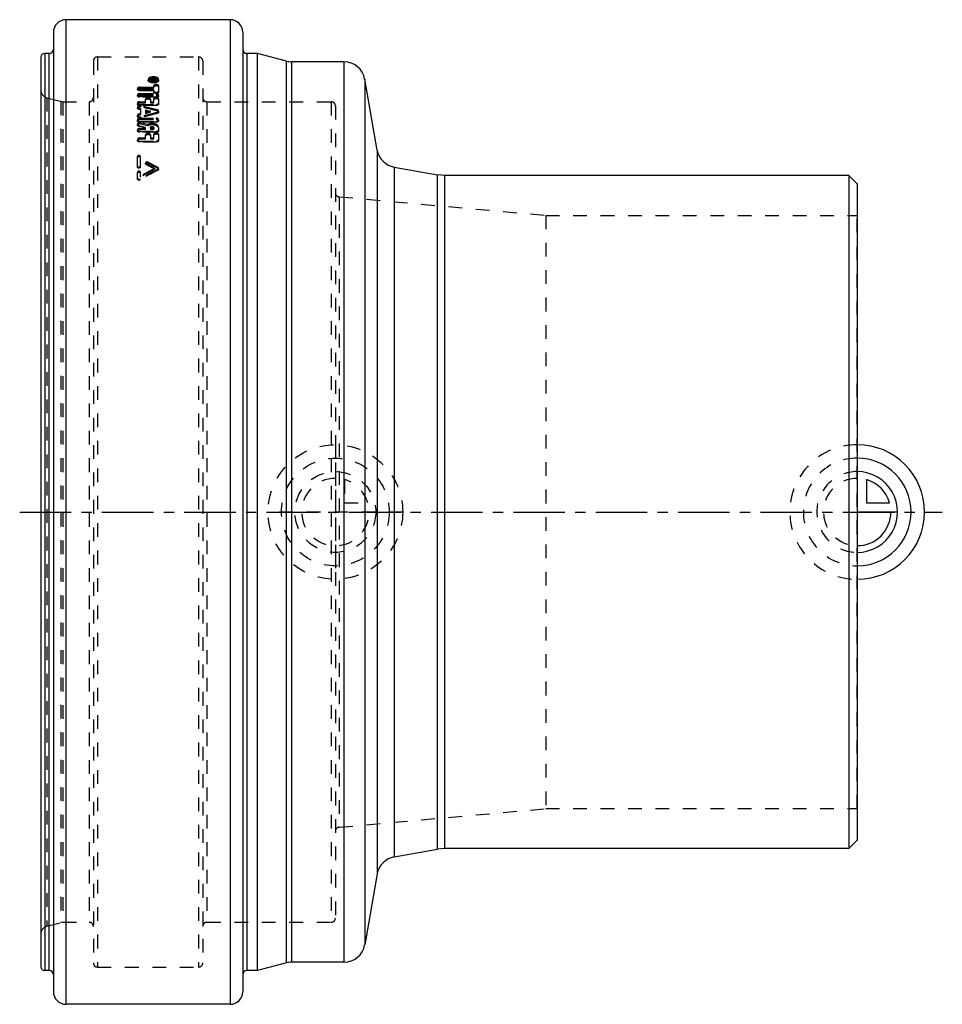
# Model space of a CAD drawing. Header units: millimetres. Extents: x 140 to 359, y 133 to 367.
import ezdxf

# ---------------------------------------------------------------- set-up
doc = ezdxf.new("R2010")
doc.units = ezdxf.units.MM
doc.header["$LTSCALE"] = 32.592593
doc.linetypes.add('CENTER', pattern=[0.6, 0.375, -0.075, 0.075, -0.075])
doc.linetypes.add('HIDDEN', pattern=[0.2, 0.1, -0.1])
for name, color, linetype in [('FASEN', 7, 'CONTINUOUS'), ('KOERPER', 7, 'CONTINUOUS'), ('KONST.EL_MIT_GEO', 7, 'CONTINUOUS'), ('KURVEN', 7, 'CONTINUOUS'), ('L1', 7, 'CONTINUOUS')]:
    doc.layers.add(name, color=color, linetype=linetype)

msp = doc.modelspace()

# ---------------------------------------------------------------- linework, layer by layer
at = {"layer": 'FASEN', "color": 7, "linetype": 'Continuous'}
for p, q in [((337, 330), (337, 170)), ((339, 328), (337, 330)), ((339, 328), (339, 172)), ((339, 172), (337, 170))]:
    msp.add_line(p, q, dxfattribs=at)
at = {"layer": 'KOERPER', "color": 7, "linetype": 'Continuous'}
for p, q in [((190, 367), (151, 367)), ((147, 359), (146, 359)), ((196.54, 359), (194, 359)), ((196.54, 141), (196.54, 359)), ((203.36, 357.17), (196.54, 359)), ((217.04, 357), (204.66, 357)), ((224.94, 336.02), (221.97, 352.87)), ((228.99, 331.96), (239.26, 330.15)), ((239.26, 169.85), (239.26, 330.15)), ((241, 330), (239.26, 330.15)), ((241, 170), (241, 330)), ((337, 330), (241, 330)), ((228.99, 168.04), (239.26, 169.85)), ((241, 170), (239.26, 169.85)), ((337, 170), (241, 170)), ((224.94, 163.98), (221.97, 147.13)), ((203.36, 142.83), (196.54, 141)), ((217.04, 143), (204.66, 143)), ((147, 141), (146, 141)), ((196.54, 141), (194, 141)), ((190, 133), (151, 133))]:
    msp.add_line(p, q, dxfattribs=at)
at = {"layer": 'KONST.EL_MIT_GEO', "color": 7, "linetype": 'Continuous'}
for p, q in [((151, 367), (151, 133)), ((190, 367), (190, 133)), ((148, 364), (148, 136)), ((193, 364), (193, 136)), ((146, 359), (146, 141)), ((147, 141), (147, 359)), ((194, 359), (194, 141)), ((145, 358), (145, 142)), ((203.36, 142.83), (203.36, 357.17)), ((204.66, 143), (204.66, 357)), ((217.04, 357), (217.04, 143)), ((221.97, 352.87), (221.97, 147.13)), ((224.94, 336.02), (224.94, 163.98)), ((228.99, 331.96), (228.99, 168.04))]:
    msp.add_line(p, q, dxfattribs=at)
at = {"layer": 'KONST.EL_MIT_GEO', "color": 8, "linetype": 'HIDDEN'}
for p, q in [((158.5, 358.15), (158.5, 141.85)), ((158.5, 358.15), (182.5, 358.15)), ((182.5, 358.15), (182.5, 141.85)), ((157.5, 357.15), (157.5, 142.85)), ((183.5, 357.15), (183.5, 142.85)), ((170.55, 352.82), (170.55, 352.56)), ((170.83, 352.82), (170.83, 352.56)), ((171.11, 352.42), (171.11, 352.96)), ((171.71, 352.89), (171.11, 352.96)), ((171.11, 352.86), (171.66, 352.81)), ((171.11, 352.78), (171.66, 352.78)), ((171.11, 352.69), (171.71, 352.63)), ((171.11, 352.69), (172.43, 352.69)), ((171.66, 352.54), (171.11, 352.6)), ((171.11, 352.51), (171.66, 352.51)), ((172.43, 352.42), (171.11, 352.42)), ((171.66, 352.51), (171.66, 352.81)), ((171.71, 352.89), (171.71, 352.63)), ((171.85, 352.82), (171.85, 352.51)), ((171.85, 352.78), (172.25, 352.78)), ((171.85, 352.51), (172.25, 352.51)), ((171.87, 350.7), (171.87, 351.31)), ((171.95, 352.96), (171.95, 352.6)), ((171.95, 352.96), (172.15, 352.96)), ((171.95, 352.87), (172.15, 352.87)), ((172.15, 352.6), (171.95, 352.6)), ((172.15, 352.96), (172.15, 352.6)), ((172.25, 352.51), (172.25, 352.82)), ((172.43, 352.82), (172.43, 352.42)), ((172.72, 352.56), (172.72, 352.82)), ((173, 352.56), (173, 352.82)), ((173, 351.31), (173, 349.77)), ((168, 350.68), (168, 350.42)), ((168, 349.14), (168, 348.89)), ((168.57, 350.96), (168.57, 350.7)), ((168.57, 350.96), (171.87, 350.96)), ((168.57, 350.7), (171.87, 350.7)), ((168.57, 350.39), (168.57, 350.13)), ((168.57, 350.39), (171.87, 350.39)), ((171.87, 350.13), (168.57, 350.13)), ((168.57, 349.44), (168.57, 349.18)), ((168.57, 349.44), (172.43, 349.44)), ((168.57, 349.18), (172.43, 349.18)), ((168.57, 348.84), (168.57, 348.59)), ((168.57, 348.84), (172.43, 348.84)), ((171.87, 349.77), (171.87, 350.39)), ((172.43, 349.44), (172.43, 349.18)), ((172.43, 348.84), (172.43, 348.59)), ((173, 348.89), (173, 349.14)), ((146.48, 348.44), (146.48, 151.56)), ((146.48, 348.44), (149.75, 347.57)), ((149.75, 347.57), (149.75, 152.43)), ((150.26, 347.5), (149.75, 347.57)), ((150.26, 347.5), (150.26, 152.5)), ((150.26, 347.5), (156.5, 347.5)), ((156.5, 347.5), (156.5, 152.5)), ((168, 347.19), (168, 346.94)), ((172.43, 348.59), (168.57, 348.59)), ((168.57, 347.5), (168.57, 347.25)), ((168.57, 347.5), (169.93, 347.5)), ((168.57, 347.25), (169.93, 347.25)), ((168.57, 346.87), (168.57, 346.63)), ((168.57, 346.87), (172.43, 346.87)), ((172.43, 346.63), (168.57, 346.63)), ((168.79, 346.53), (168.79, 346.28)), ((169.93, 347.25), (169.93, 348.13)), ((171.07, 348.13), (171.07, 347.25)), ((171.07, 347.5), (171.87, 347.5)), ((171.07, 347.25), (171.87, 347.25)), ((171.87, 347.25), (171.87, 348.23)), ((172.43, 346.87), (172.43, 346.63)), ((173, 348.23), (173, 346.94)), ((184.5, 347.5), (184.5, 152.5)), ((184.5, 347.5), (214, 347.5)), ((214, 347.5), (214, 152.5)), ((215, 346.5), (215, 153.5)), ((168, 346.23), (168, 345.99)), ((168, 344.26), (168, 344.02)), ((168.34, 345.94), (168.34, 345.69)), ((168.34, 345.94), (168.8, 345.82)), ((168.8, 345.58), (168.34, 345.69)), ((168.8, 344.68), (168.34, 344.56)), ((168.34, 344.56), (168.34, 344.32)), ((168.34, 344.32), (168.8, 344.44)), ((168.8, 344.44), (168.8, 345.82)), ((169.93, 345.54), (169.93, 344.73)), ((169.93, 345.54), (171.03, 345.26)), ((171.03, 345.01), (169.93, 345.29)), ((171.03, 345.26), (169.93, 344.98)), ((169.93, 344.73), (171.03, 345.01)), ((171.03, 345.26), (171.03, 345.01)), ((172.66, 345.56), (172.66, 345.31)), ((172.66, 344.95), (172.66, 344.71)), ((173, 345.01), (173, 345.26)), ((168, 343.24), (168, 343)), ((168, 342.21), (168, 341.97)), ((168.33, 341.89), (168.33, 341.65)), ((168.33, 341.89), (169.93, 341.42)), ((169.93, 341.19), (168.33, 341.65)), ((168.57, 343.58), (168.57, 343.34)), ((168.57, 343.58), (172.43, 343.58)), ((168.57, 343.34), (172.43, 343.34)), ((168.57, 342.9), (168.57, 342.66)), ((168.57, 342.9), (172.43, 342.9)), ((172.43, 342.66), (168.57, 342.66)), ((168.79, 343.95), (168.79, 343.71)), ((168.81, 342.52), (168.81, 342.28)), ((170.4, 342.06), (168.81, 342.52)), ((168.81, 342.28), (170.4, 341.83)), ((170.4, 342.06), (170.4, 341.83)), ((172.43, 343.58), (172.43, 343.34)), ((172.43, 342.9), (172.43, 342.66)), ((173, 343), (173, 343.24)), ((168, 340.83), (168, 340.59)), ((168.57, 341.18), (168.57, 340.95)), ((168.57, 341.18), (169.93, 341.18)), ((168.57, 340.95), (169.93, 340.95)), ((168.57, 340.47), (168.57, 340.24)), ((168.57, 340.47), (172.43, 340.47)), ((172.43, 340.24), (168.57, 340.24)), ((169.93, 340.95), (169.93, 341.42)), ((169.93, 338.67), (169.93, 339.63)), ((171.07, 341.38), (171.07, 340.95)), ((171.07, 341.18), (171.87, 341.18)), ((171.07, 340.95), (171.87, 340.95)), ((171.07, 339.63), (171.07, 338.67)), ((171.87, 340.95), (171.87, 341.38)), ((171.87, 338.67), (171.87, 339.75)), ((172.43, 340.47), (172.43, 340.24)), ((173, 341.38), (173, 340.59)), ((173, 339.75), (173, 338.3)), ((168, 338.52), (168, 338.3)), ((168.57, 338.89), (168.57, 338.67)), ((168.57, 338.89), (169.93, 338.89)), ((168.57, 338.67), (169.93, 338.67)), ((168.57, 338.15), (168.57, 337.93)), ((168.57, 338.15), (172.43, 338.15)), ((172.43, 337.93), (168.57, 337.93)), ((171.07, 338.89), (171.87, 338.89)), ((171.07, 338.67), (171.87, 338.67)), ((172.43, 338.15), (172.43, 337.93)), ((168, 331.96), (168, 334.49)), ((168.66, 334.49), (168.66, 331.96)), ((169.92, 332.95), (169.92, 332.74)), ((170.05, 332.76), (170.05, 332.55)), ((170.45, 333.14), (170.45, 332.92)), ((168, 329.1), (168, 330.75)), ((168.66, 330.75), (168.66, 329.59)), ((172.12, 331.66), (172.12, 331.45)), ((172.87, 331.86), (172.87, 331.65)), ((172.87, 331.47), (172.87, 331.26)), ((173, 331.45), (173, 331.66)), ((168.53, 329.11), (168.53, 328.91)), ((215.91, 324.92), (215.91, 175.08)), ((215.91, 324.92), (265, 320.5)), ((265, 320.5), (265, 179.5)), ((265, 320.5), (339, 320.5)), ((339, 179.5), (339, 320.5)), ((215.91, 175.08), (265, 179.5)), ((265, 179.5), (339, 179.5)), ((146.48, 151.56), (149.75, 152.43)), ((150.26, 152.5), (149.75, 152.43)), ((150.26, 152.5), (156.5, 152.5)), ((184.5, 152.5), (214, 152.5)), ((158.5, 141.85), (182.5, 141.85))]:
    msp.add_line(p, q, dxfattribs=at)
at = {"layer": 'KONST.EL_MIT_GEO', "color": 7, "linetype": 'Continuous'}
for centre, radius, start, end in [((151, 364), 3, 90, 180), ((190, 364), 3, 360, 90), ((146, 358), 1, 90, 180), ((147, 360), 1, 270, 360), ((194, 360), 1, 180, 270), ((204.66, 362), 5, 255, 270), ((217.04, 352), 5, 10, 90), ((229.86, 336.89), 5, 190, 260), ((229.86, 163.11), 5, 100, 170), ((217.04, 148), 5, 270, 350), ((204.66, 138), 5, 90, 105), ((146, 142), 1, 180, 270), ((147, 140), 1, 0, 90), ((194, 140), 1, 90, 180), ((151, 136), 3, 180, 270), ((190, 136), 3, 270, 0)]:
    msp.add_arc(centre, radius, start, end, dxfattribs=at)
at = {"layer": 'KONST.EL_MIT_GEO', "color": 8, "linetype": 'HIDDEN'}
for centre, radius, start, end in [((158.5, 357.15), 1, 90, 180), ((182.5, 357.15), 1, 360, 90), ((147, 350.37), 2, 180, 255), ((156.5, 348.5), 1, 270, 360), ((-25.93, -436.6), 806.98, 75.75332, 76.03648), ((184.5, 348.5), 1, 180, 270), ((214, 346.5), 1, 360, 90), ((-25.87, -438.62), 808.68, 75.78837, 76.07089), ((378.2, -454.57), 825.52, 104.41733, 104.69469), ((378.14, -456.61), 827.25, 104.3819, 104.65864), ((-32.27, -50.3), 433.21, 61.8488, 62.1589), ((-32.04, -51.06), 433.59, 61.9099, 62.2196), ((-30.01, -48.14), 430.76, 61.902, 62.2661), ((-29.79, -48.9), 431.14, 61.9631, 62.3266), ((386.48, -66.79), 451.93, 118.2077, 118.8335), ((384.54, -64.43), 448.75, 118.144, 118.7739), ((382.01, -60.58), 444.87, 118.1514, 118.6583), ((383.09, -63.8), 448.03, 118.0919, 118.5948), ((216, 325.91), 1, 180, 264.8572), ((216, 174.09), 1, 95.1428, 180), ((156.5, 151.5), 1, 0, 90), ((184.5, 151.5), 1, 90, 180), ((214, 153.5), 1, 270, 0), ((147, 149.63), 2, 105, 180), ((158.5, 142.85), 1, 180, 270), ((182.5, 142.85), 1, 270, 0)]:
    msp.add_arc(centre, radius, start, end, dxfattribs=at)
for points, knots in [([(171.77, 353.4), (171.62, 353.4), (171.32, 353.38), (170.98, 353.28), (170.76, 353.16), (170.64, 353.06), (170.57, 352.94), (170.55, 352.86), (170.55, 352.82)], [0, 0, 0, 0, 0.322349, 0.607972, 0.728111, 0.831444, 0.920323, 1, 1, 1, 1]), ([(173, 352.82), (173, 352.86), (172.98, 352.94), (172.9, 353.06), (172.79, 353.16), (172.57, 353.28), (172.23, 353.38), (171.93, 353.4), (171.77, 353.4)], [0, 0, 0, 0, 0.079684, 0.168566, 0.271902, 0.392034, 0.677646, 1, 1, 1, 1]), ([(170.55, 352.56), (170.55, 352.64), (170.61, 352.77), (170.76, 352.89), (170.98, 353.01), (171.32, 353.11), (171.62, 353.14), (171.77, 353.14)], [0, 0, 0, 0, 0.166238, 0.269897, 0.390542, 0.67685, 1, 1, 1, 1]), ([(170.55, 352.82), (170.55, 352.78), (170.57, 352.69), (170.67, 352.56), (170.81, 352.45), (170.92, 352.4), (170.99, 352.37)], [0, 0, 0, 0, 0.196686, 0.421544, 0.687916, 1, 1, 1, 1]), ([(171.77, 351.97), (171.62, 351.97), (171.39, 351.99), (171.1, 352.06), (170.91, 352.14), (170.76, 352.22), (170.61, 352.35), (170.55, 352.48), (170.55, 352.56)], [0, 0, 0, 0, 0.321934, 0.471669, 0.608443, 0.729334, 0.833403, 1, 1, 1, 1]), ([(170.83, 352.82), (170.83, 352.86), (170.86, 352.95), (170.92, 353.02), (170.96, 353.05)], [0, 0, 0, 0, 0.455542, 1, 1, 1, 1]), ([(170.83, 352.56), (170.83, 352.62), (170.9, 352.76), (171.12, 352.9), (171.42, 352.98), (171.65, 353.01), (171.77, 353.01)], [0, 0, 0, 0, 0.16645, 0.38991, 0.67652, 1, 1, 1, 1]), ([(171.77, 352.37), (171.65, 352.37), (171.48, 352.39), (171.25, 352.44), (171.03, 352.53), (170.83, 352.68), (170.83, 352.82)], [0, 0, 0, 0, 0.327381, 0.47958, 0.618294, 1, 1, 1, 1]), ([(171.77, 352.11), (171.65, 352.11), (171.48, 352.12), (171.25, 352.18), (171.03, 352.26), (170.83, 352.42), (170.83, 352.56)], [0, 0, 0, 0, 0.327127, 0.479248, 0.618095, 1, 1, 1, 1]), ([(170.96, 353.05), (171.06, 353.13), (171.33, 353.24), (171.62, 353.27), (171.77, 353.27)], [0, 0, 0, 0, 0.446045, 1, 1, 1, 1]), ([(170.99, 352.37), (171.1, 352.32), (171.37, 352.26), (171.63, 352.23), (171.77, 352.23)], [0, 0, 0, 0, 0.476811, 1, 1, 1, 1]), ([(171.95, 352.96), (171.9, 352.96), (171.82, 352.95), (171.74, 352.92), (171.71, 352.89)], [0, 0, 0, 0, 0.550398, 1, 1, 1, 1]), ([(171.71, 352.63), (171.74, 352.65), (171.82, 352.68), (171.9, 352.69), (171.95, 352.69)], [0, 0, 0, 0, 0.449504, 1, 1, 1, 1]), ([(171.77, 353.27), (171.94, 353.27), (172.24, 353.23), (172.53, 353.11), (172.62, 353.02)], [0, 0, 0, 0, 0.563758, 1, 1, 1, 1]), ([(171.77, 353.14), (171.93, 353.14), (172.23, 353.11), (172.57, 353.01), (172.79, 352.89), (172.93, 352.77), (173, 352.64), (173, 352.56)], [0, 0, 0, 0, 0.32315, 0.609458, 0.730103, 0.833762, 1, 1, 1, 1]), ([(171.77, 353.01), (171.89, 353.01), (172.12, 352.98), (172.42, 352.9), (172.64, 352.76), (172.72, 352.62), (172.72, 352.56)], [0, 0, 0, 0, 0.32348, 0.61009, 0.83355, 1, 1, 1, 1]), ([(172.72, 352.82), (172.72, 352.68), (172.52, 352.53), (172.29, 352.44), (172.07, 352.39), (171.89, 352.37), (171.77, 352.37)], [0, 0, 0, 0, 0.381705, 0.52042, 0.672619, 1, 1, 1, 1]), ([(172.72, 352.56), (172.72, 352.42), (172.52, 352.26), (172.29, 352.18), (172.07, 352.12), (171.89, 352.11), (171.77, 352.11)], [0, 0, 0, 0, 0.381905, 0.520752, 0.672873, 1, 1, 1, 1]), ([(173, 352.56), (173, 352.48), (172.93, 352.35), (172.79, 352.22), (172.63, 352.14), (172.45, 352.06), (172.16, 351.99), (171.93, 351.97), (171.77, 351.97)], [0, 0, 0, 0, 0.166597, 0.270666, 0.391557, 0.528331, 0.678066, 1, 1, 1, 1]), ([(171.77, 352.23), (171.91, 352.23), (172.18, 352.26), (172.45, 352.32), (172.57, 352.37)], [0, 0, 0, 0, 0.523485, 1, 1, 1, 1]), ([(171.85, 352.56), (171.85, 352.57), (171.89, 352.6), (171.93, 352.6), (171.95, 352.6)], [0, 0, 0, 0, 0.387202, 1, 1, 1, 1]), ([(171.86, 352.84), (171.86, 352.84), (171.89, 352.86), (171.92, 352.87), (171.95, 352.87)], [0, 0, 0, 0, 0.195524, 1, 1, 1, 1]), ([(173, 351.31), (173, 351.35), (172.96, 351.44), (172.79, 351.54), (172.59, 351.59), (172.38, 351.59), (172.14, 351.57), (171.87, 351.46), (171.87, 351.31)], [0, 0, 0, 0, 0.087483, 0.201942, 0.427015, 0.551261, 0.672996, 1, 1, 1, 1]), ([(171.87, 351.05), (171.87, 351.14), (172.01, 351.26), (172.22, 351.32), (172.43, 351.34), (172.65, 351.32), (172.85, 351.26), (173, 351.14), (173, 351.05)], [0, 0, 0, 0, 0.19332, 0.337758, 0.5, 0.662242, 0.80668, 1, 1, 1, 1]), ([(172.43, 352.82), (172.43, 352.87), (172.36, 352.92), (172.26, 352.95), (172.19, 352.96), (172.15, 352.96)], [0, 0, 0, 0, 0.38118, 0.671853, 1, 1, 1, 1]), ([(172.15, 352.87), (172.17, 352.87), (172.21, 352.86), (172.25, 352.84), (172.25, 352.82)], [0, 0, 0, 0, 0.612477, 1, 1, 1, 1]), ([(172.15, 352.69), (172.19, 352.69), (172.26, 352.69), (172.36, 352.66), (172.43, 352.6), (172.43, 352.56)], [0, 0, 0, 0, 0.328347, 0.619136, 1, 1, 1, 1]), ([(172.15, 352.6), (172.17, 352.6), (172.21, 352.6), (172.25, 352.57), (172.25, 352.56)], [0, 0, 0, 0, 0.612798, 1, 1, 1, 1]), ([(172.57, 352.37), (172.6, 352.39), (172.71, 352.44), (172.81, 352.5), (172.87, 352.57)], [0, 0, 0, 0, 0.27847, 1, 1, 1, 1]), ([(172.62, 353.02), (172.64, 353), (172.69, 352.95), (172.72, 352.88), (172.72, 352.82)], [0, 0, 0, 0, 0.280639, 1, 1, 1, 1]), ([(172.87, 352.57), (172.89, 352.59), (172.96, 352.66), (173, 352.75), (173, 352.82)], [0, 0, 0, 0, 0.281769, 1, 1, 1, 1]), ([(168.57, 350.96), (168.49, 350.96), (168.35, 350.95), (168.15, 350.89), (168, 350.76), (168, 350.68)], [0, 0, 0, 0, 0.322991, 0.610661, 1, 1, 1, 1]), ([(168, 350.42), (168, 350.51), (168.15, 350.63), (168.35, 350.69), (168.49, 350.7), (168.57, 350.7)], [0, 0, 0, 0, 0.389005, 0.676797, 1, 1, 1, 1]), ([(168, 350.68), (168, 350.59), (168.14, 350.46), (168.35, 350.4), (168.49, 350.39), (168.57, 350.39)], [0, 0, 0, 0, 0.389995, 0.677533, 1, 1, 1, 1]), ([(168.57, 350.13), (168.49, 350.13), (168.35, 350.15), (168.15, 350.21), (168, 350.33), (168, 350.42)], [0, 0, 0, 0, 0.322681, 0.61034, 1, 1, 1, 1]), ([(168.57, 349.44), (168.49, 349.44), (168.29, 349.42), (168, 349.29), (168, 349.14)], [0, 0, 0, 0, 0.328249, 1, 1, 1, 1]), ([(168, 348.89), (168, 348.93), (168.04, 349), (168.13, 349.08), (168.31, 349.16), (168.46, 349.18), (168.57, 349.18)], [0, 0, 0, 0, 0.177359, 0.341743, 0.538846, 1, 1, 1, 1]), ([(168, 349.14), (168, 349.1), (168.04, 349.02), (168.13, 348.94), (168.31, 348.86), (168.46, 348.84), (168.57, 348.84)], [0, 0, 0, 0, 0.177833, 0.34258, 0.539719, 1, 1, 1, 1]), ([(168.57, 348.59), (168.49, 348.59), (168.29, 348.6), (168, 348.74), (168, 348.89)], [0, 0, 0, 0, 0.3279, 1, 1, 1, 1]), ([(171.87, 350.03), (171.87, 350.01), (171.88, 349.97), (171.9, 349.94), (171.9, 349.93)], [0, 0, 0, 0, 0.733486, 1, 1, 1, 1]), ([(173, 349.77), (173, 349.73), (172.96, 349.64), (172.83, 349.55), (172.64, 349.5), (172.43, 349.47), (172.22, 349.5), (172.04, 349.55), (171.91, 349.64), (171.87, 349.73), (171.87, 349.77)], [0, 0, 0, 0, 0.087567, 0.20028, 0.341775, 0.5, 0.658225, 0.79972, 0.912433, 1, 1, 1, 1]), ([(171.9, 349.93), (171.95, 349.85), (172.18, 349.75), (172.46, 349.72), (172.71, 349.77), (172.86, 349.83), (172.97, 349.92), (173, 350), (173, 350.03)], [0, 0, 0, 0, 0.229706, 0.531996, 0.680999, 0.81121, 0.915857, 1, 1, 1, 1]), ([(173, 349.14), (173, 349.18), (172.96, 349.26), (172.87, 349.34), (172.69, 349.42), (172.54, 349.44), (172.43, 349.44)], [0, 0, 0, 0, 0.177631, 0.342085, 0.539142, 1, 1, 1, 1]), ([(172.43, 349.18), (172.51, 349.18), (172.71, 349.17), (173, 349.03), (173, 348.89)], [0, 0, 0, 0, 0.328461, 1, 1, 1, 1]), ([(172.43, 348.84), (172.51, 348.84), (172.71, 348.85), (173, 348.99), (173, 349.14)], [0, 0, 0, 0, 0.327687, 1, 1, 1, 1]), ([(173, 348.89), (173, 348.85), (172.96, 348.77), (172.87, 348.69), (172.69, 348.61), (172.54, 348.59), (172.43, 348.59)], [0, 0, 0, 0, 0.177561, 0.342237, 0.539421, 1, 1, 1, 1]), ([(168.57, 347.5), (168.49, 347.5), (168.35, 347.49), (168.17, 347.43), (168.04, 347.33), (168, 347.23), (168, 347.19)], [0, 0, 0, 0, 0.310935, 0.59033, 0.817346, 1, 1, 1, 1]), ([(168, 346.94), (168, 346.98), (168.04, 347.08), (168.17, 347.18), (168.35, 347.24), (168.49, 347.25), (168.57, 347.25)], [0, 0, 0, 0, 0.182376, 0.409324, 0.688842, 1, 1, 1, 1]), ([(168, 347.19), (168, 347.15), (168.04, 347.05), (168.17, 346.95), (168.35, 346.89), (168.49, 346.87), (168.57, 346.87)], [0, 0, 0, 0, 0.182831, 0.410192, 0.689517, 1, 1, 1, 1]), ([(168.57, 346.63), (168.49, 346.63), (168.35, 346.64), (168.17, 346.7), (168.04, 346.8), (168, 346.9), (168, 346.94)], [0, 0, 0, 0, 0.310707, 0.590155, 0.817446, 1, 1, 1, 1]), ([(168.79, 346.53), (168.7, 346.55), (168.52, 346.57), (168.3, 346.53), (168.15, 346.46), (168.07, 346.39), (168.01, 346.32), (168, 346.26), (168, 346.23)], [0, 0, 0, 0, 0.294406, 0.580019, 0.706671, 0.817885, 0.913615, 1, 1, 1, 1]), ([(171.07, 348.13), (171.07, 348.17), (171.02, 348.26), (170.89, 348.36), (170.71, 348.42), (170.5, 348.44), (170.29, 348.42), (170.11, 348.36), (169.97, 348.26), (169.93, 348.17), (169.93, 348.13)], [0, 0, 0, 0, 0.090189, 0.203376, 0.343699, 0.5, 0.656302, 0.796625, 0.909811, 1, 1, 1, 1]), ([(169.93, 347.87), (169.93, 347.92), (169.97, 348.01), (170.11, 348.1), (170.29, 348.17), (170.5, 348.19), (170.71, 348.17), (170.89, 348.1), (171.02, 348.01), (171.07, 347.92), (171.07, 347.87)], [0, 0, 0, 0, 0.090051, 0.203205, 0.343589, 0.5, 0.656411, 0.796795, 0.909949, 1, 1, 1, 1]), ([(173, 348.23), (173, 348.27), (172.96, 348.36), (172.83, 348.46), (172.64, 348.52), (172.43, 348.54), (172.22, 348.52), (172.04, 348.46), (171.91, 348.36), (171.87, 348.27), (171.87, 348.23)], [0, 0, 0, 0, 0.090055, 0.20321, 0.343592, 0.5, 0.656408, 0.796791, 0.909945, 1, 1, 1, 1]), ([(171.87, 347.98), (171.87, 348.02), (171.91, 348.11), (172.04, 348.21), (172.22, 348.27), (172.43, 348.29), (172.64, 348.27), (172.83, 348.21), (172.96, 348.11), (173, 348.02), (173, 347.98)], [0, 0, 0, 0, 0.089918, 0.203039, 0.343483, 0.5, 0.656517, 0.796961, 0.910082, 1, 1, 1, 1]), ([(172.43, 346.87), (172.51, 346.87), (172.64, 346.89), (172.83, 346.95), (172.96, 347.05), (173, 347.15), (173, 347.19)], [0, 0, 0, 0, 0.310476, 0.589783, 0.817057, 1, 1, 1, 1]), ([(173, 346.94), (173, 346.9), (172.96, 346.8), (172.83, 346.7), (172.64, 346.64), (172.51, 346.63), (172.43, 346.63)], [0, 0, 0, 0, 0.182666, 0.409869, 0.6893, 1, 1, 1, 1]), ([(168, 345.99), (168, 346.01), (168.01, 346.07), (168.07, 346.15), (168.15, 346.21), (168.3, 346.28), (168.52, 346.32), (168.7, 346.3), (168.79, 346.28)], [0, 0, 0, 0, 0.086223, 0.181842, 0.293012, 0.419676, 0.70543, 1, 1, 1, 1]), ([(168, 346.23), (168, 346.2), (168.02, 346.13), (168.09, 346.05), (168.2, 345.98), (168.29, 345.95), (168.34, 345.94)], [0, 0, 0, 0, 0.197921, 0.424768, 0.693542, 1, 1, 1, 1]), ([(168.34, 345.69), (168.29, 345.7), (168.2, 345.74), (168.09, 345.8), (168.02, 345.89), (168, 345.96), (168, 345.99)], [0, 0, 0, 0, 0.306712, 0.575583, 0.802335, 1, 1, 1, 1]), ([(168.34, 344.56), (168.29, 344.55), (168.2, 344.52), (168.09, 344.45), (168.02, 344.36), (168, 344.29), (168, 344.26)], [0, 0, 0, 0, 0.302668, 0.569754, 0.79788, 1, 1, 1, 1]), ([(168, 344.02), (168, 344.05), (168.02, 344.12), (168.09, 344.21), (168.2, 344.28), (168.29, 344.31), (168.34, 344.32)], [0, 0, 0, 0, 0.201864, 0.429892, 0.697076, 1, 1, 1, 1]), ([(168, 344.26), (168, 344.2), (168.05, 344.11), (168.15, 344.03), (168.3, 343.95), (168.52, 343.91), (168.71, 343.93), (168.79, 343.95)], [0, 0, 0, 0, 0.184032, 0.296563, 0.423545, 0.707623, 1, 1, 1, 1]), ([(168.79, 343.71), (168.71, 343.69), (168.52, 343.67), (168.3, 343.71), (168.15, 343.78), (168.05, 343.87), (168, 343.96), (168, 344.02)], [0, 0, 0, 0, 0.292551, 0.576777, 0.703771, 0.816254, 1, 1, 1, 1]), ([(173, 345.26), (173, 345.29), (172.98, 345.36), (172.91, 345.44), (172.8, 345.51), (172.71, 345.54), (172.66, 345.56)], [0, 0, 0, 0, 0.20023, 0.427624, 0.695196, 1, 1, 1, 1]), ([(172.66, 345.31), (172.71, 345.3), (172.8, 345.27), (172.91, 345.2), (172.98, 345.11), (173, 345.04), (173, 345.01)], [0, 0, 0, 0, 0.30506, 0.57273, 0.800025, 1, 1, 1, 1]), ([(172.66, 344.95), (172.71, 344.97), (172.8, 345), (172.93, 345.08), (173, 345.19), (173, 345.26)], [0, 0, 0, 0, 0.307439, 0.577684, 1, 1, 1, 1]), ([(173, 345.01), (173, 344.95), (172.93, 344.84), (172.8, 344.76), (172.71, 344.72), (172.66, 344.71)], [0, 0, 0, 0, 0.421948, 0.692297, 1, 1, 1, 1]), ([(168.57, 343.58), (168.49, 343.58), (168.35, 343.57), (168.17, 343.5), (168.04, 343.39), (168, 343.29), (168, 343.24)], [0, 0, 0, 0, 0.303603, 0.578998, 0.808386, 1, 1, 1, 1]), ([(168, 343), (168, 343.05), (168.04, 343.15), (168.17, 343.26), (168.35, 343.33), (168.49, 343.34), (168.57, 343.34)], [0, 0, 0, 0, 0.191329, 0.420638, 0.69616, 1, 1, 1, 1]), ([(168, 343.24), (168, 343.2), (168.04, 343.1), (168.17, 342.99), (168.35, 342.92), (168.49, 342.9), (168.57, 342.9)], [0, 0, 0, 0, 0.191758, 0.421481, 0.696824, 1, 1, 1, 1]), ([(168.57, 342.66), (168.49, 342.66), (168.35, 342.68), (168.17, 342.75), (168.04, 342.86), (168, 342.96), (168, 343)], [0, 0, 0, 0, 0.303413, 0.578883, 0.808528, 1, 1, 1, 1]), ([(168.81, 342.52), (168.72, 342.55), (168.53, 342.57), (168.31, 342.53), (168.15, 342.45), (168.05, 342.36), (168, 342.27), (168, 342.21)], [0, 0, 0, 0, 0.289109, 0.571581, 0.698647, 0.811918, 1, 1, 1, 1]), ([(168, 341.97), (168, 342.03), (168.05, 342.13), (168.15, 342.21), (168.31, 342.29), (168.53, 342.33), (168.72, 342.31), (168.81, 342.28)], [0, 0, 0, 0, 0.18779, 0.301012, 0.428092, 0.710716, 1, 1, 1, 1]), ([(168, 342.21), (168, 342.17), (168.02, 342.1), (168.09, 342.01), (168.2, 341.94), (168.28, 341.9), (168.33, 341.89)], [0, 0, 0, 0, 0.206583, 0.436677, 0.701986, 1, 1, 1, 1]), ([(168.33, 341.65), (168.28, 341.67), (168.2, 341.7), (168.09, 341.77), (168.02, 341.87), (168, 341.94), (168, 341.97)], [0, 0, 0, 0, 0.298271, 0.563674, 0.793668, 1, 1, 1, 1]), ([(173, 341.38), (173, 341.47), (172.95, 341.67), (172.75, 341.93), (172.44, 342.13), (171.92, 342.32), (171.2, 342.36), (170.64, 342.2), (170.4, 342.06)], [0, 0, 0, 0, 0.092128, 0.194416, 0.312327, 0.444869, 0.731551, 1, 1, 1, 1]), ([(170.4, 341.83), (170.64, 341.97), (171.2, 342.13), (171.92, 342.08), (172.44, 341.89), (172.75, 341.69), (172.95, 341.44), (173, 341.24), (173, 341.14)], [0, 0, 0, 0, 0.268547, 0.555396, 0.687975, 0.805859, 0.908041, 1, 1, 1, 1]), ([(173, 343.24), (173, 343.29), (172.96, 343.39), (172.83, 343.5), (172.65, 343.57), (172.51, 343.58), (172.43, 343.58)], [0, 0, 0, 0, 0.191614, 0.421002, 0.696397, 1, 1, 1, 1]), ([(172.43, 343.34), (172.51, 343.34), (172.65, 343.33), (172.83, 343.26), (172.96, 343.15), (173, 343.05), (173, 343)], [0, 0, 0, 0, 0.30384, 0.579362, 0.808671, 1, 1, 1, 1]), ([(172.43, 342.9), (172.51, 342.9), (172.65, 342.92), (172.83, 342.99), (172.96, 343.1), (173, 343.2), (173, 343.24)], [0, 0, 0, 0, 0.303176, 0.578519, 0.808242, 1, 1, 1, 1]), ([(173, 343), (173, 342.96), (172.96, 342.86), (172.83, 342.75), (172.65, 342.68), (172.51, 342.66), (172.43, 342.66)], [0, 0, 0, 0, 0.191472, 0.421117, 0.696587, 1, 1, 1, 1]), ([(168.57, 341.18), (168.49, 341.18), (168.35, 341.17), (168.17, 341.09), (168.04, 340.98), (168, 340.87), (168, 340.83)], [0, 0, 0, 0, 0.299601, 0.572861, 0.803602, 1, 1, 1, 1]), ([(168, 340.59), (168, 340.64), (168.04, 340.75), (168.17, 340.86), (168.35, 340.93), (168.49, 340.95), (168.57, 340.95)], [0, 0, 0, 0, 0.196108, 0.426767, 0.700155, 1, 1, 1, 1]), ([(168, 340.83), (168, 340.78), (168.04, 340.67), (168.17, 340.56), (168.35, 340.49), (168.49, 340.47), (168.57, 340.47)], [0, 0, 0, 0, 0.196524, 0.427593, 0.700811, 1, 1, 1, 1]), ([(168.57, 340.24), (168.49, 340.24), (168.35, 340.25), (168.17, 340.33), (168.04, 340.44), (168, 340.55), (168, 340.59)], [0, 0, 0, 0, 0.299433, 0.57278, 0.803765, 1, 1, 1, 1]), ([(171.07, 339.63), (171.07, 339.67), (171.03, 339.78), (170.9, 339.9), (170.71, 339.97), (170.5, 340), (170.29, 339.97), (170.1, 339.9), (169.97, 339.78), (169.93, 339.67), (169.93, 339.63)], [0, 0, 0, 0, 0.099361, 0.215019, 0.351245, 0.5, 0.648756, 0.784981, 0.900639, 1, 1, 1, 1]), ([(169.93, 339.4), (169.93, 339.44), (169.97, 339.55), (170.1, 339.67), (170.29, 339.74), (170.5, 339.77), (170.71, 339.74), (170.9, 339.67), (171.03, 339.55), (171.07, 339.44), (171.07, 339.4)], [0, 0, 0, 0, 0.099216, 0.214831, 0.351122, 0.5, 0.648878, 0.785169, 0.900784, 1, 1, 1, 1]), ([(171.07, 341.38), (171.07, 341.41), (171.09, 341.49), (171.19, 341.57), (171.32, 341.62), (171.47, 341.63), (171.62, 341.62), (171.75, 341.57), (171.84, 341.49), (171.87, 341.41), (171.87, 341.38)], [0, 0, 0, 0, 0.097737, 0.212946, 0.349898, 0.5, 0.650102, 0.787054, 0.902263, 1, 1, 1, 1]), ([(171.07, 341.14), (171.07, 341.18), (171.09, 341.25), (171.19, 341.33), (171.32, 341.38), (171.47, 341.4), (171.62, 341.38), (171.75, 341.33), (171.84, 341.25), (171.87, 341.18), (171.87, 341.14)], [0, 0, 0, 0, 0.097593, 0.212761, 0.349777, 0.5, 0.650223, 0.787239, 0.902407, 1, 1, 1, 1]), ([(173, 339.75), (173, 339.8), (172.96, 339.9), (172.83, 340.02), (172.65, 340.09), (172.43, 340.12), (172.22, 340.09), (172.04, 340.02), (171.91, 339.9), (171.87, 339.8), (171.87, 339.75)], [0, 0, 0, 0, 0.099252, 0.214877, 0.351152, 0.5, 0.648848, 0.785123, 0.900748, 1, 1, 1, 1]), ([(171.87, 339.52), (171.87, 339.57), (171.91, 339.67), (172.04, 339.79), (172.22, 339.86), (172.43, 339.89), (172.65, 339.86), (172.83, 339.79), (172.96, 339.67), (173, 339.57), (173, 339.52)], [0, 0, 0, 0, 0.099106, 0.214689, 0.351029, 0.5, 0.648971, 0.785311, 0.900894, 1, 1, 1, 1]), ([(172.43, 340.47), (172.51, 340.47), (172.65, 340.49), (172.83, 340.56), (172.96, 340.67), (173, 340.78), (173, 340.83)], [0, 0, 0, 0, 0.299184, 0.572384, 0.803352, 1, 1, 1, 1]), ([(173, 340.59), (173, 340.55), (172.96, 340.44), (172.83, 340.33), (172.65, 340.25), (172.51, 340.24), (172.43, 340.24)], [0, 0, 0, 0, 0.196359, 0.427243, 0.700572, 1, 1, 1, 1]), ([(168.57, 338.89), (168.49, 338.89), (168.35, 338.88), (168.17, 338.8), (168.04, 338.68), (168, 338.57), (168, 338.52)], [0, 0, 0, 0, 0.296079, 0.567488, 0.799452, 1, 1, 1, 1]), ([(168, 338.3), (168, 338.35), (168.04, 338.45), (168.17, 338.57), (168.35, 338.65), (168.49, 338.67), (168.57, 338.67)], [0, 0, 0, 0, 0.200256, 0.432133, 0.703672, 1, 1, 1, 1]), ([(168, 338.52), (168, 338.48), (168.04, 338.37), (168.17, 338.25), (168.35, 338.17), (168.49, 338.15), (168.57, 338.15)], [0, 0, 0, 0, 0.200659, 0.432943, 0.704319, 1, 1, 1, 1]), ([(168.57, 337.93), (168.49, 337.93), (168.35, 337.95), (168.17, 338.02), (168.04, 338.14), (168, 338.25), (168, 338.3)], [0, 0, 0, 0, 0.295931, 0.567437, 0.799633, 1, 1, 1, 1]), ([(172.43, 338.15), (172.51, 338.15), (172.65, 338.17), (172.83, 338.25), (172.96, 338.37), (173, 338.48), (173, 338.52)], [0, 0, 0, 0, 0.295677, 0.567034, 0.799213, 1, 1, 1, 1]), ([(173, 338.3), (173, 338.25), (172.96, 338.14), (172.83, 338.02), (172.65, 337.95), (172.51, 337.93), (172.43, 337.93)], [0, 0, 0, 0, 0.200495, 0.432587, 0.704074, 1, 1, 1, 1]), ([(168.66, 334.49), (168.66, 334.52), (168.64, 334.59), (168.56, 334.66), (168.45, 334.71), (168.33, 334.73), (168.21, 334.71), (168.1, 334.66), (168.02, 334.59), (168, 334.52), (168, 334.49)], [0, 0, 0, 0, 0.103575, 0.220544, 0.354894, 0.5, 0.645106, 0.779456, 0.896425, 1, 1, 1, 1]), ([(170.45, 333.14), (170.4, 333.16), (170.28, 333.19), (170.1, 333.17), (169.96, 333.09), (169.92, 332.99), (169.92, 332.95)], [0, 0, 0, 0, 0.271584, 0.549083, 0.795049, 1, 1, 1, 1]), ([(169.92, 332.74), (169.92, 332.78), (169.96, 332.88), (170.1, 332.96), (170.28, 332.98), (170.4, 332.95), (170.45, 332.92)], [0, 0, 0, 0, 0.20464, 0.450593, 0.728272, 1, 1, 1, 1]), ([(169.92, 332.95), (169.92, 332.91), (169.95, 332.83), (170.01, 332.78), (170.05, 332.76)], [0, 0, 0, 0, 0.462809, 1, 1, 1, 1]), ([(170.05, 332.55), (170.01, 332.57), (169.95, 332.62), (169.92, 332.7), (169.92, 332.74)], [0, 0, 0, 0, 0.537496, 1, 1, 1, 1]), ([(168, 332.18), (168, 332.14), (168.02, 332.08), (168.1, 332), (168.21, 331.95), (168.33, 331.93), (168.46, 331.95), (168.56, 332), (168.64, 332.08), (168.66, 332.14), (168.66, 332.18)], [0, 0, 0, 0, 0.105254, 0.222839, 0.356449, 0.5, 0.643551, 0.777161, 0.894746, 1, 1, 1, 1]), ([(168.66, 331.96), (168.66, 331.93), (168.64, 331.87), (168.56, 331.79), (168.46, 331.74), (168.33, 331.72), (168.21, 331.74), (168.1, 331.79), (168.02, 331.87), (168, 331.93), (168, 331.96)], [0, 0, 0, 0, 0.105106, 0.222642, 0.356318, 0.5, 0.643682, 0.777358, 0.894894, 1, 1, 1, 1]), ([(168.66, 330.75), (168.66, 330.78), (168.64, 330.85), (168.56, 330.93), (168.46, 330.98), (168.33, 331), (168.21, 330.98), (168.1, 330.93), (168.02, 330.85), (168, 330.78), (168, 330.75)], [0, 0, 0, 0, 0.106186, 0.223996, 0.357186, 0.5, 0.642814, 0.776004, 0.893814, 1, 1, 1, 1]), ([(168, 330.55), (168, 330.58), (168.02, 330.64), (168.1, 330.72), (168.21, 330.77), (168.33, 330.79), (168.46, 330.77), (168.56, 330.72), (168.64, 330.64), (168.66, 330.58), (168.66, 330.55)], [0, 0, 0, 0, 0.106037, 0.223798, 0.357054, 0.5, 0.642946, 0.776202, 0.893963, 1, 1, 1, 1]), ([(173, 331.66), (173, 331.7), (172.97, 331.78), (172.9, 331.83), (172.87, 331.86)], [0, 0, 0, 0, 0.464944, 1, 1, 1, 1]), ([(172.87, 331.47), (172.9, 331.49), (172.97, 331.54), (173, 331.63), (173, 331.66)], [0, 0, 0, 0, 0.535125, 1, 1, 1, 1]), ([(172.87, 331.65), (172.9, 331.63), (172.97, 331.57), (173, 331.49), (173, 331.45)], [0, 0, 0, 0, 0.535357, 1, 1, 1, 1]), ([(173, 331.45), (173, 331.42), (172.97, 331.33), (172.9, 331.28), (172.87, 331.26)], [0, 0, 0, 0, 0.464574, 1, 1, 1, 1]), ([(168, 329.31), (168, 329.26), (168.05, 329.16), (168.18, 329.08), (168.36, 329.06), (168.48, 329.09), (168.53, 329.11)], [0, 0, 0, 0, 0.210383, 0.456133, 0.731003, 1, 1, 1, 1]), ([(168.53, 328.91), (168.48, 328.88), (168.36, 328.85), (168.18, 328.87), (168.05, 328.96), (168, 329.06), (168, 329.1)], [0, 0, 0, 0, 0.26904, 0.543804, 0.789603, 1, 1, 1, 1])]:
    msp.add_open_spline(points, degree=3, knots=knots, dxfattribs=at)
for points in [[(171.85, 352.82), (171.85, 352.83), (171.86, 352.83), (171.86, 352.84)], [(168, 334.28), (168, 334.41), (168.33, 334.6), (168.66, 334.41), (168.66, 334.28)]]:
    msp.add_open_spline(points, degree=3, dxfattribs=at)
at = {"layer": 'KURVEN', "color": 8, "linetype": 'HIDDEN'}
for p, q in [((215, 266), (215, 234)), ((339, 266), (339, 234)), ((217.2, 257.69), (217.2, 252.2)), ((217.2, 252.2), (222.69, 252.2)), ((231, 250), (199, 250))]:
    msp.add_line(p, q, dxfattribs=at)
at = {"layer": 'KURVEN', "color": 40, "linetype": 'Continuous'}
for p, q in [((341.2, 257.69), (341.2, 252.2)), ((341.2, 252.2), (346.69, 252.2)), ((348.6, 250), (339, 250))]:
    msp.add_line(p, q, dxfattribs=at)
at = {"layer": 'KURVEN', "color": 8, "linetype": 'HIDDEN'}
for radius in [16, 12.8, 9.6]:
    msp.add_circle((215, 250), radius, dxfattribs=at)
for centre, radius, start, end in [((339, 250), 16, 90, 270), ((339, 250), 12.8, 90, 270), ((215, 250), 8, 90, 360), ((215, 250), 8, 15.962, 74.038), ((339, 250), 9.6, 90, 269.9999), ((339, 250), 8, 90, 269.9999)]:
    msp.add_arc(centre, radius, start, end, dxfattribs=at)
at = {"layer": 'KURVEN', "color": 40, "linetype": 'Continuous'}
for radius, start, end in [(16, 270, 90), (12.8, 270, 90), (9.6, 269.9999, 90), (8, 15.962, 74.038), (8, 269.9999, 360)]:
    msp.add_arc((339, 250), radius, start, end, dxfattribs=at)
at = {"layer": 'L1', "color": 2, "linetype": 'CENTER'}
msp.add_line((140, 250), (359.22, 250), dxfattribs=at)

doc.saveas('drawing.dxf')
